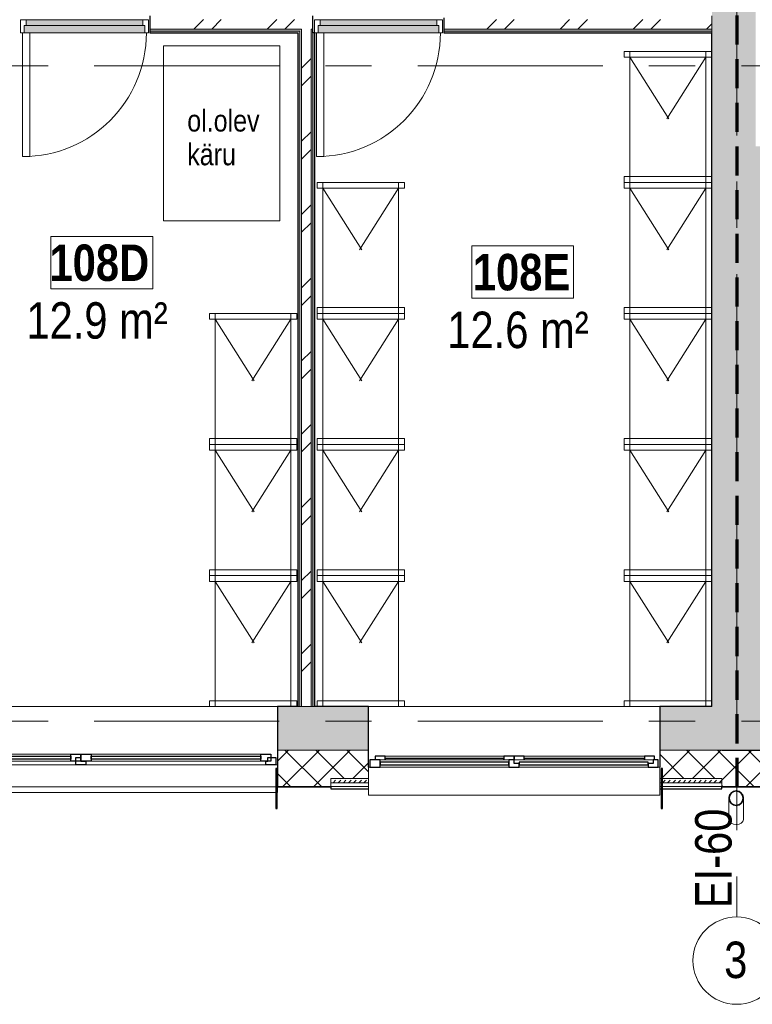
# Model space of a CAD drawing. Header units: millimetres. Extents: x -2180 to 91692, y -6418 to 21859.
# Tile 52 of 256: x 7075 to 12107, y -1945 to 4817. Entities that reach past the tile are written whole.
import ezdxf

# ---------------------------------------------------------------- set-up
doc = ezdxf.new("R2010")
doc.units = ezdxf.units.MM
for name, pattern in [('EST_Dash_2_1_', [300, 200, -100]), ('Grid Line 1_2_', [2222.5, 1270, -317.5, 317.5, -317.5]), ('IMPORT-Dashed', [1000, 500, -500])]:
    doc.linetypes.add(name, pattern=pattern)
for name, color, linetype, lineweight, true_color in [('_ hall', 9, 'Continuous', 9, 0x808080), ('Cut Pattern-1', 7, 'Continuous', 9, 0x787878), ('Cut Pattern-2', 7, 'Continuous', 25, 0x787878), ('Cut Pattern-4', 9, 'Continuous', 9, 0x808080), ('Doors-3', 7, 'Continuous', 9, 0x646464), ('ET-MÖB-20-1', 7, 'Continuous', 18, 0xb6aaaa), ('ET-SISUST_-15-1', 7, 'Continuous', 18, 0xb6aaaa), ('ET-SISUST_PEEN-05-1', 7, 'IMPORT-Dashed', 9, 0xb6aaaa), ('Furniture-1', 7, 'Continuous', 9, 0xb6aaaa), ('SMA_Tuletõkkesektsioon', 1, 'EST_Dash_2_1_', 70, 0xff0000), ('Text Notes-1', 1, 'Continuous', 9, 0xff0000)]:
    doc.layers.add(name, color=color, linetype=linetype, lineweight=lineweight, true_color=true_color)
for name, color, linetype, lineweight in [('Common Edges', 7, 'Continuous', 9), ('Cut Pattern-3', 7, 'Continuous', 9), ('Doors', 7, 'Continuous', 9), ('Doors-2', 7, 'Continuous', 18), ('Generic Models', 7, 'Continuous', 9), ('Generic Models-2', 7, 'Continuous', 25), ('Grids', 7, 'Continuous', 9), ('Grids-1', 7, 'Grid Line 1_2_', 9), ('Plan Swing', 7, 'Continuous', 9), ('Room Tags', 7, 'Continuous', 9), ('Text Notes', 7, 'Continuous', 9), ('Walls', 7, 'Continuous', 9), ('Walls-1', 7, 'Continuous', 25), ('Windows', 7, 'Continuous', 9), ('Windows-1', 7, 'Continuous', 25)]:
    doc.layers.add(name, color=color, linetype=linetype, lineweight=lineweight)
doc.styles.add('Swis721 Cn BT', font='swissc.ttf', dxfattribs={"height": 250})
doc.styles.add('Swis721 Cn BT_2', font='swissc.ttf', dxfattribs={"height": 150})
doc.styles.add('Swis721 Cn BT_B', font='swisscb.ttf', dxfattribs={"height": 250})
doc.styles.add('Swis721 Cn BT_I', font='swissci.ttf', dxfattribs={"height": 250})
pattern_1 = [(45, (0, 0), (0, 35.35534), [25, -25])]
pattern_2 = [(45, (0, 0), (-251.447, 251.447), []), (45, (0, 381), (-251.447, 251.447), [])]
pattern_3 = [(45, (0, 0), (-106.066, 106.066), []), (135, (0, 0), (-106.066, -106.066), [])]

# ---------------------------------------------------------------- blocks, each defined once
blk = doc.blocks.new('sma_W3 - -A-01 2700x1500mm-V1-1 Korruse  plaan')
at = {"layer": 'Windows'}
for p, q in [((-70, 99.5), (-1245, 99.5)), ((1235, 99.5), (70, 99.5)), ((-1350, 24.5), (-1340, 24.5)), ((-1270, 24.5), (-35, 24.5)), ((-1245, 49.5), (-70, 49.5)), ((35, 24.5), (1270, 24.5)), ((70, 49.5), (1235, 49.5)), ((1340, 24.5), (1350, 24.5)), ((-1350, -165.2), (-1350, -125.5)), ((1350, -125.5), (1350, -165.2)), ((1338, -165.2), (-1350, -165.2)), ((1350, -165.2), (1348, -165.2))]:
    blk.add_line(p, q, dxfattribs=at)
at = {"layer": 'Windows-1'}
for p, q in [((-1340, 24.5), (-1340, 74.5)), ((-1340, 74.5), (-1270, 74.5)), ((-1315, 49.5), (-1315, 99.5)), ((-1315, 99.5), (-1245, 99.5)), ((-1270, 74.5), (-1270, 24.5)), ((-1245, 99.5), (-1245, 49.5)), ((-1245, 64.5), (-1245, 84.5)), ((-1245, 84.5), (-70, 84.5)), ((-70, 49.5), (-70, 99.5)), ((-70, 99.5), (0, 99.5)), ((-70, 84.5), (-70, 64.5)), ((-35, 24.5), (-35, 74.5)), ((-35, 74.5), (0, 74.5)), ((0, 99.5), (0, 49.5)), ((0, 49.5), (0, 99.5)), ((0, 99.5), (70, 99.5)), ((0, 74.5), (0, 49.5)), ((70, 99.5), (70, 49.5)), ((70, 64.5), (70, 84.5)), ((70, 84.5), (1235, 84.5)), ((1235, 49.5), (1235, 99.5)), ((1235, 99.5), (1305, 99.5)), ((1235, 84.5), (1235, 64.5)), ((1285, 49.5), (1285, 74.5)), ((1285, 74.5), (1340, 74.5)), ((1305, 99.5), (1305, 49.5)), ((1340, 74.5), (1340, 24.5)), ((-1270, 24.5), (-1340, 24.5)), ((-1245, 49.5), (-1315, 49.5)), ((-70, 64.5), (-1245, 64.5)), ((0, 49.5), (-70, 49.5)), ((35, 24.5), (-35, 24.5)), ((70, 49.5), (0, 49.5)), ((0, 49.5), (35, 49.5)), ((35, 49.5), (35, 24.5)), ((1235, 64.5), (70, 64.5)), ((1305, 49.5), (1235, 49.5)), ((1270, 49.5), (1285, 49.5)), ((1270, 24.5), (1270, 49.5)), ((1340, 24.5), (1270, 24.5))]:
    blk.add_line(p, q, dxfattribs=at)
blk = doc.blocks.new('SMA_D01_ 1-poolne - SU-P-05- 900x2100-1929733-1 Korruse  plaan')
at = {"layer": 'Doors-3'}
for points in [[(328.2, 58), (-415, 58), (-415, 8), (415, 8), (415, 58), (375, 58)], [(-253.5, 8), (-400, 8), (-400, -32), (400, -32), (400, 8), (328.2, 8)]]:
    blk.add_hatch(color=256, dxfattribs=at).paths.add_polyline_path(points, flags=0)
at = {"layer": 'Doors'}
for p, q in [((375, 58), (-415, 58)), ((-400, 8), (400, 8)), ((400, -32), (-400, -32))]:
    blk.add_line(p, q, dxfattribs=at)
at = {"layer": 'Doors-2'}
for p, q in [((425, 908), (375, 908)), ((375, 908), (375, 58)), ((425, 58), (425, 908)), ((-415, 58), (-440, 58)), ((-440, 58), (-440, -32)), ((-415, 8), (-415, 58)), ((-400, 8), (-415, 8)), ((-400, -32), (-400, 8)), ((375, 58), (425, 58)), ((415, 8), (400, 8)), ((400, 8), (400, -32)), ((415, 58), (415, 8)), ((440, 58), (425, 58)), ((440, -32), (440, 58)), ((-440, -32), (-400, -32)), ((400, -32), (440, -32))]:
    blk.add_line(p, q, dxfattribs=at)
at = {"layer": 'Plan Swing'}
blk.add_arc((425, 58), 850, 90, 180, dxfattribs=at)
blk = doc.blocks.new('SMA_D01_ 1-poolne - SU-P-05- 900x2100-V5-1 Korruse  plaan')
at = {"layer": 'Doors-3'}
for points in [[(-415, 58), (-415, 8), (415, 8), (415, 58), (102, 58)], [(-400, 8), (-400, -32), (400, -32), (400, 8), (102, 8)]]:
    blk.add_hatch(color=256, dxfattribs=at).paths.add_polyline_path(points, flags=0)
at = {"layer": 'Doors'}
for p, q in [((375, 58), (-415, 58)), ((-400, 8), (400, 8)), ((400, -32), (-400, -32))]:
    blk.add_line(p, q, dxfattribs=at)
at = {"layer": 'Doors-2'}
for p, q in [((425, 908), (375, 908)), ((375, 908), (375, 58)), ((425, 58), (425, 908)), ((-415, 58), (-440, 58)), ((-440, 58), (-440, -32)), ((-415, 8), (-415, 58)), ((-400, 8), (-415, 8)), ((-400, -32), (-400, 8)), ((375, 58), (425, 58)), ((415, 8), (400, 8)), ((400, 8), (400, -32)), ((415, 58), (415, 8)), ((437.5, 58), (425, 58)), ((440, -32), (440, 58)), ((-440, -32), (-400, -32)), ((400, -32), (440, -32))]:
    blk.add_line(p, q, dxfattribs=at)
at = {"layer": 'Plan Swing'}
blk.add_arc((425, 58), 850, 90, 180, dxfattribs=at)
blk = doc.blocks.new('sma_W3 - -A-06 2000x1500mm-1973712-1 Korruse  plaan')
at = {"layer": 'Windows'}
for p, q in [((-70, -92), (-895, -92)), ((885, -92), (70, -92))]:
    blk.add_line(p, q, dxfattribs=at)
at = {"layer": 'Windows-1'}
for p, q in [((-965, -67), (-965, -92)), ((-895, -67), (-895, -77)), ((-895, -92), (-895, -67)), ((-70, -77), (-70, -67)), ((-70, -67), (-70, -92)), ((0, -92), (0, -67)), ((0, -67), (0, -92)), ((70, -67), (70, -77)), ((70, -92), (70, -67)), ((885, -77), (885, -67)), ((885, -67), (885, -92)), ((955, -92), (955, -67)), ((-965, -92), (-895, -92)), ((-895, -77), (-70, -77)), ((-70, -92), (0, -92)), ((0, -92), (70, -92)), ((70, -77), (885, -77)), ((885, -92), (955, -92))]:
    blk.add_line(p, q, dxfattribs=at)
blk = doc.blocks.new('1_0 W - 2x2 - -A-03-1543861-1 Korruse  plaan')
at = {"layer": 'Windows'}
for p, q in [((-1000, -17), (-1000, 175)), ((1000, 175), (-1000, 175)), ((1000, 175), (1000, -17)), ((-990, -17), (-1000, -17)), ((0, -67), (-955, -67)), ((-920, -17), (-35, -17)), ((35, -17), (920, -17)), ((920, -67), (35, -67)), ((1000, -17), (990, -17))]:
    blk.add_line(p, q, dxfattribs=at)
at = {"layer": 'Windows-1'}
for p, q in [((-920, -17), (-990, -17)), ((-990, -17), (-990, -67)), ((-990, -67), (-955, -67)), ((-955, -67), (-955, -42)), ((-955, -42), (-920, -42)), ((-920, -42), (-920, -17)), ((-35, -32), (-920, -32)), ((-920, -32), (-920, -52)), ((-920, -52), (-35, -52)), ((35, -17), (-35, -17)), ((-35, -17), (-35, -42)), ((-35, -52), (-35, -32)), ((-35, -42), (0, -42)), ((0, -42), (0, -67)), ((0, -67), (35, -67)), ((35, -67), (35, -17)), ((920, -32), (35, -32)), ((35, -32), (35, -52)), ((35, -52), (920, -52)), ((990, -17), (920, -17)), ((920, -17), (920, -67)), ((920, -52), (920, -32)), ((920, -67), (990, -67)), ((990, -67), (990, -17))]:
    blk.add_line(p, q, dxfattribs=at)
blk = doc.blocks.new('Laoriiul 2 - 600x900 riiul_dwg_LR_1-993082-1 Korruse  plaan')
at = {"layer": 'ET-MÖB-20-1'}
for p, q in [((-260, -450), (-260, -410)), ((260, -410), (260, -450))]:
    blk.add_line(p, q, dxfattribs=at)
at = {"layer": 'ET-SISUST_-15-1'}
for p, q in [((-260, -450), (-260, 450)), ((260, 450), (260, -450)), ((-56, -450), (-300, -450))]:
    blk.add_line(p, q, dxfattribs=at)
at = {"layer": 'ET-SISUST_-15-1', "flags": 128}
for points in [[(-300, 410), (300, 410), (300, 450), (300, 410), (-300, 410), (-300, 450), (300, 450)], [(-300, -410), (-300, -450), (-56, -450)]]:
    blk.add_lwpolyline(points, dxfattribs=at)
blk.add_lwpolyline([(300, -450), (300, -410), (-300, -410), (300, -410)], close=True, dxfattribs=at)
at = {"layer": 'ET-SISUST_PEEN-05-1'}
for p, q in [((260, 410), (-260, -410)), ((-260, 410), (260, -410))]:
    blk.add_line(p, q, dxfattribs=at)
blk = doc.blocks.new('Laoriiul 2 - 600x900 riiul_dwg-993078-1 Korruse  plaan')
blk.add_blockref('Laoriiul 2 - 600x900 riiul_dwg_LR_1-993082-1 Korruse  plaan', (5374.4, -1037.2))
blk = doc.blocks.new('Laoriiul 2 - Laoriiul 2-993149-1 Korruse  plaan')
at = {"rotation": 89.99999999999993}
blk.add_blockref('Laoriiul 2 - 600x900 riiul_dwg-993078-1 Korruse  plaan', (-1036.2, -5372.9), dxfattribs=at)
blk = doc.blocks.new('Laoriiul 2 - 600x900 riiul_dwg_LR_1-V14-1 Korruse  plaan')
at = {"layer": 'ET-MÖB-20-1'}
for p, q in [((-260, -450), (-260, -410)), ((260, -410), (260, -450))]:
    blk.add_line(p, q, dxfattribs=at)
at = {"layer": 'ET-SISUST_-15-1'}
for p, q in [((-260, -450), (-260, 450)), ((260, 450), (260, -450))]:
    blk.add_line(p, q, dxfattribs=at)
at = {"layer": 'ET-SISUST_-15-1', "flags": 128}
for points in [[(-300, 410), (300, 410), (300, 450), (300, 410), (-300, 410), (-300, 450), (300, 450)], [(-300, -410), (-300, -450), (300, -450), (300, -410), (-300, -410), (300, -410), (300, -450), (-300, -450)]]:
    blk.add_lwpolyline(points, dxfattribs=at)
at = {"layer": 'ET-SISUST_PEEN-05-1'}
for p, q in [((260, 410), (-260, -410)), ((-260, 410), (260, -410))]:
    blk.add_line(p, q, dxfattribs=at)
blk = doc.blocks.new('Laoriiul 2 - 600x900 riiul_dwg-V15-1 Korruse  plaan')
blk.add_blockref('Laoriiul 2 - 600x900 riiul_dwg_LR_1-V14-1 Korruse  plaan', (5374.4, -1037.2))
blk = doc.blocks.new('Laoriiul 2 - Laoriiul 2-V16-1 Korruse  plaan')
at = {"rotation": 89.99999999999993}
blk.add_blockref('Laoriiul 2 - 600x900 riiul_dwg-V15-1 Korruse  plaan', (-1036.2, -5372.9), dxfattribs=at)
blk = doc.blocks.new('Laoriiul 2 - 600x900 riiul_dwg_LR_1-V17-1 Korruse  plaan')
at = {"layer": 'ET-MÖB-20-1'}
for p, q in [((-260, -450), (-260, -410)), ((260, -410), (260, -450))]:
    blk.add_line(p, q, dxfattribs=at)
at = {"layer": 'ET-SISUST_-15-1'}
for p, q in [((-260, -450), (-260, 450)), ((260, 450), (260, -450)), ((-300, -410), (-300, -450))]:
    blk.add_line(p, q, dxfattribs=at)
at = {"layer": 'ET-SISUST_-15-1', "flags": 128}
blk.add_lwpolyline([(-300, 410), (300, 410), (300, 450), (300, 410), (-300, 410), (-300, 450), (300, 450)], dxfattribs=at)
blk.add_lwpolyline([(53, -450), (300, -450), (300, -410), (-300, -410), (300, -410), (300, -450)], close=True, dxfattribs=at)
at = {"layer": 'ET-SISUST_PEEN-05-1'}
for p, q in [((260, 410), (-260, -410)), ((-260, 410), (260, -410))]:
    blk.add_line(p, q, dxfattribs=at)
blk = doc.blocks.new('Laoriiul 2 - 600x900 riiul_dwg-V18-1 Korruse  plaan')
blk.add_blockref('Laoriiul 2 - 600x900 riiul_dwg_LR_1-V17-1 Korruse  plaan', (5374.4, -1037.2))
blk = doc.blocks.new('Laoriiul 2 - Laoriiul 2-V19-1 Korruse  plaan')
at = {"rotation": 89.99999999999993}
blk.add_blockref('Laoriiul 2 - 600x900 riiul_dwg-V18-1 Korruse  plaan', (-1036.2, -5372.9), dxfattribs=at)
blk = doc.blocks.new('Laoriiul 2 - 600x900 riiul_dwg_LR_1-V29-1 Korruse  plaan')
at = {"layer": 'ET-MÖB-20-1'}
for p, q in [((-260, -450), (-260, -410)), ((260, -410), (260, -450))]:
    blk.add_line(p, q, dxfattribs=at)
at = {"layer": 'ET-SISUST_-15-1'}
for p, q in [((-260, -450), (-260, 450)), ((260, 450), (260, -450)), ((-300, -410), (-300, -450))]:
    blk.add_line(p, q, dxfattribs=at)
at = {"layer": 'ET-SISUST_-15-1', "flags": 128}
blk.add_lwpolyline([(-300, 410), (300, 410), (300, 450), (300, 410), (-300, 410), (-300, 450), (300, 450)], dxfattribs=at)
blk.add_lwpolyline([(-167.5, -450), (300, -450), (300, -410), (-300, -410), (300, -410), (300, -450)], close=True, dxfattribs=at)
at = {"layer": 'ET-SISUST_PEEN-05-1'}
for p, q in [((260, 410), (-260, -410)), ((-260, 410), (260, -410))]:
    blk.add_line(p, q, dxfattribs=at)
blk = doc.blocks.new('Laoriiul 2 - 600x900 riiul_dwg-V30-1 Korruse  plaan')
blk.add_blockref('Laoriiul 2 - 600x900 riiul_dwg_LR_1-V29-1 Korruse  plaan', (5374.4, -1037.2))
blk = doc.blocks.new('Laoriiul 2 - Laoriiul 2-V31-1 Korruse  plaan')
at = {"extrusion": (0, 0, -1), "zscale": -1, "rotation": 269.9999999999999}
blk.add_blockref('Laoriiul 2 - 600x900 riiul_dwg-V30-1 Korruse  plaan', (1036.2, 5372.9), dxfattribs=at)
blk = doc.blocks.new('Laoriiul 2 - Laoriiul 2-V22-1 Korruse  plaan')
at = {"extrusion": (0, 0, -1), "zscale": -1, "rotation": 269.9999999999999}
blk.add_blockref('Laoriiul 2 - 600x900 riiul_dwg-993078-1 Korruse  plaan', (1036.2, 5372.9), dxfattribs=at)
blk = doc.blocks.new('Generic Models 1 - Generic Models 49-1027792-1 Korruse  plaan')
at = {"layer": 'Generic Models'}
for p, q in [((11946.6, -529.4), (11946.6, -675.5)), ((12046.6, -675.5), (12046.6, -529.4))]:
    blk.add_line(p, q, dxfattribs=at)
for start_param, end_param in [(3.141593, 4.712389), (4.712389, 6.283185)]:
    blk.add_ellipse((11996.6, -675.5), major_axis=(50, 0), ratio=0.707107, start_param=start_param, end_param=end_param, dxfattribs=at)
for points, knots in [([(11947.6, -519.9), (11947.4, -520.9), (11946.9, -524), (11946.5, -529.4), (11946.9, -534.8), (11947.4, -538), (11947.6, -539)], [0.4386826, 0.4386826, 0.4386826, 0.4386826, 0.4583333, 0.5, 0.5416667, 0.5613174, 0.5613174, 0.5613174, 0.5613174]), ([(11956.3, -499.9), (11955.3, -501.3), (11953.1, -504.7), (11950.3, -510.2), (11948.8, -514.8), (11948.1, -517.3), (11948, -517.7)], [0.2985189, 0.2985189, 0.2985189, 0.2985189, 0.3333333, 0.375, 0.4166667, 0.4244677, 0.4244677, 0.4244677, 0.4244677]), ([(11973.9, -484.9), (11973.1, -485.3), (11968.5, -487.8), (11963.3, -491.8), (11959.5, -496), (11958.6, -496.9)], [0.1506351, 0.1506351, 0.1506351, 0.1506351, 0.1666667, 0.25, 0.2749108, 0.2749108, 0.2749108, 0.2749108]), ([(11996.6, -479.4), (11992.3, -479.4), (11985.5, -480.3), (11979, -482.6), (11976.8, -483.5)], [0, 0, 0, 0, 0.0833333, 0.1297812, 0.1297812, 0.1297812, 0.1297812]), ([(12016.5, -483.5), (12014.2, -482.6), (12007.8, -480.3), (12001, -479.4), (11996.6, -479.4)], [0.8702188, 0.8702188, 0.8702188, 0.8702188, 0.9166667, 1, 1, 1, 1]), ([(12034.7, -496.9), (12033.8, -496), (12030, -491.8), (12024.7, -488), (12020.2, -485.2), (12019.5, -484.8)], [0.7250892, 0.7250892, 0.7250892, 0.7250892, 0.75, 0.8333333, 0.8493649, 0.8493649, 0.8493649, 0.8493649]), ([(12045.2, -517.7), (12045.1, -517.3), (12044.5, -514.8), (12043, -510.2), (12040.2, -504.7), (12038, -501.3), (12037, -499.8)], [0.5755323, 0.5755323, 0.5755323, 0.5755323, 0.5833333, 0.625, 0.6666667, 0.7014811, 0.7014811, 0.7014811, 0.7014811]), ([(12045.7, -539), (12045.9, -538), (12046.4, -534.8), (12046.8, -529.4), (12046.4, -524), (12045.9, -520.9), (12045.7, -519.9)], [0.4386826, 0.4386826, 0.4386826, 0.4386826, 0.4583333, 0.5, 0.5416667, 0.5613174, 0.5613174, 0.5613174, 0.5613174]), ([(11948, -541), (11948.1, -541.5), (11948.8, -544), (11950.3, -548.6), (11953.1, -554.2), (11955.2, -557.6), (11956.3, -559)], [0.5745704, 0.5745704, 0.5745704, 0.5745704, 0.5833333, 0.625, 0.6666667, 0.7014811, 0.7014811, 0.7014811, 0.7014811]), ([(11958.6, -561.9), (11959.5, -562.9), (11963.3, -567.1), (11968.6, -570.9), (11973.1, -573.6), (11973.8, -574)], [0.7250892, 0.7250892, 0.7250892, 0.7250892, 0.75, 0.8333333, 0.8493649, 0.8493649, 0.8493649, 0.8493649]), ([(11976.8, -575.3), (11979, -576.3), (11985.5, -578.5), (11992.3, -579.4), (11996.6, -579.4)], [0.8702188, 0.8702188, 0.8702188, 0.8702188, 0.9166667, 1, 1, 1, 1]), ([(11996.6, -579.4), (12001, -579.4), (12007.8, -578.5), (12014.2, -576.3), (12016.5, -575.3)], [0, 0, 0, 0, 0.0833333, 0.1297812, 0.1297812, 0.1297812, 0.1297812]), ([(12019.4, -573.9), (12020.2, -573.6), (12024.7, -571.1), (12030, -567.1), (12033.8, -562.9), (12034.7, -561.9)], [0.1506351, 0.1506351, 0.1506351, 0.1506351, 0.1666667, 0.25, 0.2749108, 0.2749108, 0.2749108, 0.2749108]), ([(12037, -559), (12038, -557.5), (12040.2, -554.2), (12043, -548.6), (12044.5, -544), (12045.2, -541.5), (12045.3, -541)], [0.2985189, 0.2985189, 0.2985189, 0.2985189, 0.3333333, 0.375, 0.4166667, 0.4254296, 0.4254296, 0.4254296, 0.4254296])]:
    blk.add_open_spline(points, degree=3, knots=knots, dxfattribs=at)
for points in [[(11949.5, -520.2), (11949.7, -519.5), (11949.8, -518.8), (11950, -518.1)], [(11950, -540.7), (11949.8, -540), (11949.7, -539.3), (11949.5, -538.6)], [(11957.9, -501), (11958.6, -500.1), (11959.4, -499.1), (11960.1, -498.2)], [(11974.8, -486.7), (11975.7, -486.2), (11976.6, -485.8), (11977.6, -485.3)], [(12015.7, -485.4), (12016.6, -485.8), (12017.6, -486.2), (12018.5, -486.7)], [(12033.1, -498.2), (12033.9, -499.1), (12034.6, -500.1), (12035.3, -501)], [(12043.3, -518.1), (12043.5, -518.8), (12043.6, -519.5), (12043.8, -520.2)], [(12043.8, -538.6), (12043.6, -539.3), (12043.5, -540), (12043.3, -540.7)], [(11960.2, -560.6), (11959.4, -559.7), (11958.6, -558.8), (11957.9, -557.8)], [(11977.6, -573.5), (11976.6, -573.1), (11975.7, -572.6), (11974.8, -572.2)], [(12018.5, -572.2), (12017.6, -572.6), (12016.6, -573.1), (12015.7, -573.6)], [(12035.3, -557.8), (12034.6, -558.8), (12033.9, -559.7), (12033.1, -560.6)]]:
    blk.add_open_spline(points, degree=3, dxfattribs=at)
at = {"layer": 'Generic Models-2'}
for radius, start, end in [(50, 90, 270), (48, 90, 270), (50, 270, 90), (48, 270, 90)]:
    blk.add_arc((11996.6, -529.4), radius, start, end, dxfattribs=at)
blk = doc.blocks.new('Generic Models 19 - Generic Models 17-1544018-1 Korruse  plaan')
at = {"layer": 'Generic Models-2'}
for p, q in [((8843.6, -325.5), (8833.6, -325.5)), ((8833.6, -325.5), (8833.6, -601)), ((8843.6, -601), (8843.6, -325.5)), ((11491.3, -325.5), (11481.3, -325.5)), ((11481.3, -325.5), (11481.3, -601)), ((11491.3, -601), (11491.3, -325.5)), ((8833.6, -601), (8843.6, -601)), ((11481.3, -601), (11491.3, -601))]:
    blk.add_line(p, q, dxfattribs=at)
blk = doc.blocks.new('Grid - M_Grid Head - Circle väike-415116-1 Korruse  plaan')
at = {"layer": 'Grids'}
blk.add_circle((0, 0), 3, dxfattribs=at)
blk = doc.blocks.new('1_0 Room Tag - 2_5mm Nr - m²-411648-1 Korruse  plaan')
at = {"layer": 'Room Tags'}
for p, q in [((3.5, 3.78), (-3.5, 3.78)), ((-3.5, 3.78), (-3.5, 0.18)), ((3.5, 3.78), (3.5, 0.18)), ((3.5, 0.18), (-3.5, 0.18))]:
    blk.add_line(p, q, dxfattribs=at)

msp = doc.modelspace()

# ---------------------------------------------------------------- hatches: boundary and pattern name
at = {"layer": 'Cut Pattern-1'}
msp.add_hatch(color=256, dxfattribs=at).paths.add_polyline_path([(11830.5, 4354.6), (12130.5, 4354.6), (12130.5, 7236), (11830.5, 7236), (11830.5, 4727)], flags=0)
h = msp.add_hatch(dxfattribs=at)
h.set_pattern_fill('FP_3', color=256, style=0, pattern_type=2)
h.set_pattern_definition(pattern_2)
h.paths.add_polyline_path([(11811.5, 4752), (11830.5, 4752), (11830.5, 4818), (9989.6, 4818), (9989.6, 4752), (10680.9, 4752)], flags=0)
h.paths.add_polyline_path([(9089.6, 4752), (9089.6, 4818), (7970.3, 4818), (7970.3, 4752), (9077.1, 4752)], flags=0)
h = msp.add_hatch(dxfattribs=at)
h.set_pattern_fill('FP_3', color=256, style=0, pattern_type=2)
h.set_pattern_definition(pattern_2)
h.paths.add_polyline_path([(9077.1, 100), (9077.1, 4752), (9011.1, 4752), (9011.1, 100)], flags=0)
h = msp.add_hatch(color=256, dxfattribs=at)
h.paths.add_polyline_path([(11830.5, -200), (12180.5, -200), (12180.5, 100), (11471.2, 100), (11471.2, -200), (11807.1, -200)], flags=0)
h.paths.add_polyline_path([(9437.6, -200), (9471.2, -200), (9471.2, 100), (8845.6, 100), (8845.6, -200), (9212.4, -200)], flags=0)
h.paths.add_polyline_path([(6065.6, -200), (6145.6, -200), (6145.6, 100), (5745.6, 100), (5745.6, -200)], flags=0)
h.paths.add_polyline_path([(2599.2, -200), (3045.6, -200), (3045.6, 100), (2528.8, 100), (2528.8, -200)], flags=0)
h.paths.add_polyline_path([(158.7, -200), (528.8, -200), (528.8, 100), (150, 100), (150, -200)], flags=0)
at = {"layer": 'Cut Pattern-2'}
msp.add_hatch(color=256, dxfattribs=at).paths.add_polyline_path([(12180.5, 100), (12180.5, 3948.7), (12131.3, 3948.7), (12130.5, 4354.6), (11830.5, 4354.6), (11830.5, 100)], flags=0)
at = {"layer": 'Cut Pattern-3'}
h = msp.add_hatch(dxfattribs=at)
h.set_pattern_fill('FP_1', color=256, style=0, pattern_type=2)
h.set_pattern_definition(pattern_1)
h.paths.add_polyline_path([(7970.3, 4739.5), (9011.1, 4739.5), (9011.1, 4752), (7970.3, 4752)], flags=0)
h.paths.add_polyline_path([(11830.5, 4739.5), (11830.5, 4752), (9989.6, 4752), (9989.6, 4739.5), (11811.5, 4739.5)], flags=0)
h.paths.add_polyline_path([(9089.6, 4739.5), (9089.6, 4752), (9077.1, 4752), (9077.1, 4739.5)], flags=0)
h = msp.add_hatch(dxfattribs=at)
h.set_pattern_fill('FP_1', color=256, style=0, pattern_type=2)
h.set_pattern_definition(pattern_1)
h.paths.add_polyline_path([(8986.1, 4727), (8998.6, 4727), (8998.6, 4739.5), (7970.3, 4739.5), (7970.3, 4727), (8194.2, 4727)], flags=0)
h.paths.add_polyline_path([(10680.9, 4727), (11830.5, 4727), (11830.5, 4739.5), (9989.6, 4739.5), (9989.6, 4727), (10080.6, 4727)], flags=0)
h = msp.add_hatch(dxfattribs=at)
h.set_pattern_fill('FP_1', color=256, style=0, pattern_type=2)
h.set_pattern_definition(pattern_1)
h.paths.add_polyline_path([(9089.6, 100), (9089.6, 4739.5), (9077.1, 4739.5), (9077.1, 100)], flags=0)
h = msp.add_hatch(dxfattribs=at)
h.set_pattern_fill('FP_1', color=256, style=0, pattern_type=2)
h.set_pattern_definition(pattern_1)
h.paths.add_polyline_path([(8998.6, 100), (8998.6, 4727), (8986.1, 4727), (8986.1, 100)], flags=0)
h = msp.add_hatch(dxfattribs=at)
h.set_pattern_fill('FP_1', color=256, style=0, pattern_type=2)
h.set_pattern_definition(pattern_1)
h.paths.add_polyline_path([(9102.1, 100), (9102.1, 4727), (9089.6, 4727), (9089.6, 100)], flags=0)
at = {"layer": 'Cut Pattern-4'}
h = msp.add_hatch(dxfattribs=at)
h.set_pattern_fill('FP_2', color=256, style=0, pattern_type=2)
h.set_pattern_definition(pattern_3)
h.paths.add_polyline_path([(9139.4, -450), (9212.4, -450), (9212.4, -200), (8845.6, -200), (8845.6, -450)], flags=0)
h.paths.add_polyline_path([(2907.7, -450), (3045.6, -450), (3045.6, -200), (2907.7, -200), (2907.7, -430)], flags=0)
h.paths.add_polyline_path([(5745.6, -450), (6145.6, -450), (6145.6, -200), (5745.6, -200), (5745.6, -330.5)], flags=0)
h = msp.add_hatch(dxfattribs=at)
h.set_pattern_fill('FP_2', color=256, style=0, pattern_type=2)
h.set_pattern_definition(pattern_3)
h.paths.add_polyline_path([(11471.2, -395), (11897.2, -395), (11897.2, -200), (11471.2, -200), (11471.2, -330.5)], flags=0)
h.paths.add_polyline_path([(9212.4, -395), (9471.2, -395), (9471.2, -200), (9212.4, -200), (9212.4, -330.5)], flags=0)
h = msp.add_hatch(dxfattribs=at)
h.set_pattern_fill('FP_2', color=256, style=0, pattern_type=2)
h.set_pattern_definition(pattern_3)
h.paths.add_polyline_path([(11897.2, -450), (12430.5, -450), (12430.5, -200), (11897.2, -200), (11897.2, -425)], flags=0)
h = msp.add_hatch(dxfattribs=at)
h.set_pattern_fill('FP_1', color=256, style=0, pattern_type=2)
h.set_pattern_definition(pattern_1)
h.paths.add_polyline_path([(9212.4, -425), (9471.2, -425), (9471.2, -395), (9212.4, -395)], flags=0)
h.paths.add_polyline_path([(11897.2, -425), (11897.2, -395), (11471.2, -395), (11471.2, -425)], flags=0)

# ---------------------------------------------------------------- linework, layer by layer
at = {"layer": '_ hall'}
for p, q in [((8862.3, 4637.1), (8062.3, 4637.1)), ((8062.3, 4637.1), (8062.3, 3437.1)), ((8862.3, 3437.1), (8862.3, 4637.1)), ((8062.3, 3437.1), (8862.3, 3437.1))]:
    msp.add_line(p, q, dxfattribs=at)
at = {"layer": 'Common Edges'}
for p, q in [((11830.5, 4727), (11830.5, 4843)), ((9011.1, 4752), (7970.3, 4752)), ((8998.6, 4739.5), (7970.3, 4739.5)), ((8998.6, 4739.5), (8998.6, 100)), ((9011.1, 100), (9011.1, 4752)), ((9077.1, 4752), (9077.1, 100)), ((9089.6, 4752), (9077.1, 4752)), ((11830.5, 4752), (9989.6, 4752)), ((11830.5, 4739.5), (9989.6, 4739.5)), ((9089.6, 4727), (9089.6, 100)), ((8986.1, 100), (9102.1, 100)), ((8845.6, -200), (9471.2, -200)), ((11471.2, -200), (11897.2, -200)), ((9212.4, -451), (9212.4, -395)), ((9471.2, -395), (9212.4, -395)), ((11897.2, -395), (11471.2, -395)), ((11897.2, -451), (11897.2, -395)), ((8845.6, -450), (9471.2, -450)), ((9471.2, -425), (9212.4, -425)), ((11897.2, -425), (11471.2, -425)), ((11471.2, -450), (12431.5, -450))]:
    msp.add_line(p, q, dxfattribs=at)
at = {"layer": 'Grids-1'}
for p, q in [((12000, 18627.8), (12000, 1154.9)), ((919.8, 4500), (34984.4, 4500)), ((12000, 1154.9), (12000, -1345.1)), ((919.8, 0), (34984.4, 0))]:
    msp.add_line(p, q, dxfattribs=at)
at = {"layer": 'SMA_Tuletõkkesektsioon'}
msp.add_line((12000, 10547.1), (12000, -451), dxfattribs=at)
at = {"layer": 'Walls'}
for p, q in [((6145.6, 100), (8845.6, 100)), ((9471.2, 100), (11471.2, 100)), ((8833.6, -451), (6145.6, -451)), ((8845.6, -451), (8843.6, -451))]:
    msp.add_line(p, q, dxfattribs=at)
at = {"layer": 'Walls-1'}
for p, q in [((7970.3, 4843), (7970.3, 4727)), ((9089.6, 4727), (9089.6, 4843)), ((9989.6, 4830.5), (9989.6, 4727)), ((7970.3, 4727), (8986.1, 4727)), ((8986.1, 4727), (8986.1, 100)), ((9102.1, 4727), (9089.6, 4727)), ((9102.1, 100), (9102.1, 4727)), ((9989.6, 4727), (11830.5, 4727)), ((11830.5, 100), (11830.5, 4727)), ((8986.1, 100), (8845.6, 100)), ((8845.6, 100), (8845.6, -451)), ((9471.2, 100), (9102.1, 100)), ((9471.2, -316), (9471.2, 100)), ((11830.5, 100), (11471.2, 100)), ((11471.2, 100), (11471.2, -316)), ((11897.2, -200), (12180.5, -200)), ((8845.6, -451), (9212.4, -451)), ((9212.4, -451), (9212.4, -466)), ((9212.4, -466), (9471.2, -466)), ((11471.2, -466), (11897.2, -466)), ((11897.2, -466), (11897.2, -451)), ((11897.2, -451), (12431.5, -451))]:
    msp.add_line(p, q, dxfattribs=at)

# ---------------------------------------------------------------- block references
at = {"layer": 'Doors', "rotation": 180}
for name, p in [('SMA_D01_ 1-poolne - SU-P-05- 900x2100-1929733-1 Korruse  plaan', (7520.3, 4785)), ('SMA_D01_ 1-poolne - SU-P-05- 900x2100-V5-1 Korruse  plaan', (9539.6, 4785))]:
    msp.add_blockref(name, p, dxfattribs=at)
at = {"layer": 'Furniture-1'}
for name, p, rotation in [('Laoriiul 2 - Laoriiul 2-993149-1 Korruse  plaan', (11525.8, 4150.9), 269.9999999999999), ('Laoriiul 2 - Laoriiul 2-993149-1 Korruse  plaan', (9416.7, 3250.9), 269.9999999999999), ('Laoriiul 2 - Laoriiul 2-993149-1 Korruse  plaan', (11525.8, 3250.9), 269.9999999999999), ('Laoriiul 2 - Laoriiul 2-V22-1 Korruse  plaan', (8679.5, 2350.9), 270.0000000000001), ('Laoriiul 2 - Laoriiul 2-993149-1 Korruse  plaan', (9416.7, 2350.9), 269.9999999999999), ('Laoriiul 2 - Laoriiul 2-993149-1 Korruse  plaan', (11525.8, 2350.9), 269.9999999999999), ('Laoriiul 2 - Laoriiul 2-V22-1 Korruse  plaan', (8679.5, 1450.9), 270.0000000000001), ('Laoriiul 2 - Laoriiul 2-993149-1 Korruse  plaan', (9416.7, 1450.9), 269.9999999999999), ('Laoriiul 2 - Laoriiul 2-V16-1 Korruse  plaan', (11525.8, 1450.9), 269.9999999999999), ('Laoriiul 2 - Laoriiul 2-V31-1 Korruse  plaan', (8679.5, 550.9), 270.0000000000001), ('Laoriiul 2 - Laoriiul 2-V19-1 Korruse  plaan', (9416.7, 550.9), 269.9999999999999), ('Laoriiul 2 - Laoriiul 2-993149-1 Korruse  plaan', (11525.8, 550.9), 269.9999999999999)]:
    msp.add_blockref(name, p, dxfattribs=dict(at, rotation=rotation))
at = {"layer": 'Generic Models'}
for name in ['Generic Models 19 - Generic Models 17-1544018-1 Korruse  plaan', 'Generic Models 1 - Generic Models 49-1027792-1 Korruse  plaan']:
    msp.add_blockref(name, (0, 0), dxfattribs=at)
at = {"layer": 'Grids', "xscale": 99.99999999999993, "yscale": 99.99999999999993, "zscale": 99.99999999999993, "rotation": 180}
msp.add_blockref('Grid - M_Grid Head - Circle väike-415116-1 Korruse  plaan', (12000, -1645.1), dxfattribs=at)
at = {"layer": 'Room Tags', "xscale": 99.99999999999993, "yscale": 99.99999999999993, "zscale": 99.99999999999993}
for p in [(7638.9, 2950.7), (10530, 2886)]:
    msp.add_blockref('1_0 Room Tag - 2_5mm Nr - m²-411648-1 Korruse  plaan', p, dxfattribs=at)
at = {"layer": 'Windows'}
msp.add_blockref('sma_W3 - -A-01 2700x1500mm-V1-1 Korruse  plaan', (7495.6, -325.5), dxfattribs=at)
at = {"layer": 'Windows', "rotation": 180}
for name in ['1_0 W - 2x2 - -A-03-1543861-1 Korruse  plaan', 'sma_W3 - -A-06 2000x1500mm-1973712-1 Korruse  plaan']:
    msp.add_blockref(name, (10471.2, -333), dxfattribs=at)

# ---------------------------------------------------------------- texts
at = {"layer": 'Grids', "insert": (11914.1, -1514.6), "char_height": 250, "width": 200.422, "attachment_point": 1, "style": 'Swis721 Cn BT'}
msp.add_mtext('\\fSwis721 Cn BT|b0|i0|c186|p34|;3', dxfattribs=at)
at = {"layer": 'Room Tags', "char_height": 250, "attachment_point": 1}
for s, insert, width, style in [('108D', (7280.2, 3273.3), 865.822, 'Swis721 Cn BT_B'), ('108E', (10187.9, 3208.5), 825.738, 'Swis721 Cn BT_B'), ('12.9 m²', (7121.2, 2876.8), 1250.632, 'Swis721 Cn BT'), ('12.6 m²', (10012.4, 2812.1), 1250.632, 'Swis721 Cn BT')]:
    msp.add_mtext(s, dxfattribs=dict(at, insert=insert, width=width, style=style))
at = {"layer": 'Text Notes', "char_height": 150, "attachment_point": 1, "style": 'Swis721 Cn BT_2'}
for s, insert, width in [('ol.olev ', (8226.2, 4199.2), 617.299), ('käru', (8226.2, 3967.7), 376.793)]:
    msp.add_mtext(s, dxfattribs=dict(at, insert=insert, width=width))
at = {"layer": 'Text Notes-1', "insert": (11714.8, -1285.3), "char_height": 250, "width": 817.721, "attachment_point": 1, "rotation": 90, "style": 'Swis721 Cn BT_I'}
msp.add_mtext('EI-60', dxfattribs=at)

doc.saveas('drawing.dxf')
